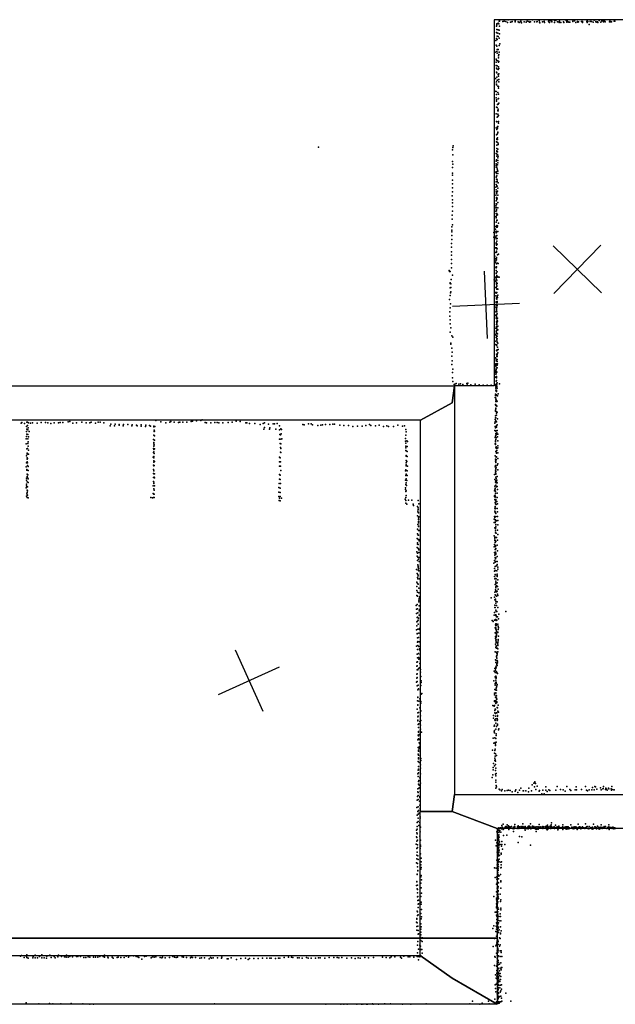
# Model space of a CAD drawing. Header units: millimetres. Extents: x 2956 to 18202, y -3010 to 34175.
# Tile 12 of 16: x 6506 to 10046, y 13104 to 18958. Entities that reach past the tile are written whole.
import ezdxf

# ---------------------------------------------------------------- set-up
doc = ezdxf.new("R2010")
doc.units = ezdxf.units.MM
for name, color, linetype in [('HWALLS', 32, 'Continuous'), ('P', 9, 'Continuous'), ('PANOS', 10, 'Continuous'), ('ROOMS', 1, 'Continuous'), ('WALLS', 3, 'Continuous')]:
    doc.layers.add(name, color=color, linetype=linetype)

msp = doc.modelspace()

# ---------------------------------------------------------------- linework, layer by layer
at = {"layer": 'HWALLS'}
for points in [[(9327.1, 18958), (9327.1, 16781.1)], [(14105.3, 18958), (9327.1, 18958)], [(9327.1, 16781.1), (9090.7, 16781.1), (9077.3, 16679.6)], [(3361.8, 13497.4), (8886.9, 13497.4), (9077.3, 13497.4)]]:
    msp.add_lwpolyline(points, dxfattribs=at)
at = {"layer": 'P'}
for p in [(9340, 18920), (9342, 18928), (9343, 18933), (9350, 18938), (9354, 18933), (9355, 18949), (9357, 18953), (9357, 18950), (9357, 18920), (9377, 18947), (9385, 18949), (9395, 18948), (9406, 18941), (9410, 18958), (9424, 18944), (9432, 18946), (9434, 18947), (9451, 18956), (9451, 18950), (9451, 18946), (9469, 18945), (9475, 18941), (9482, 18948), (9485, 18950), (9487, 18944), (9488, 18939), (9504, 18946), (9516, 18943), (9523, 18950), (9532, 18948), (9536, 18943), (9542, 18946), (9542, 18945), (9554, 18957), (9565, 18945), (9579, 18946), (9581, 18947), (9594, 18953), (9595, 18943), (9598, 18940), (9614, 18946), (9623, 18957), (9624, 18948), (9626, 18941), (9649, 18950), (9652, 18945), (9654, 18953), (9656, 18942), (9663, 18952), (9669, 18950), (9669, 18945), (9684, 18941), (9685, 18954), (9692, 18954), (9703, 18946), (9710, 18945), (9713, 18941), (9715, 18949), (9723, 18941), (9738, 18946), (9741, 18941), (9754, 18954), (9759, 18950), (9759, 18944), (9761, 18954), (9766, 18946), (9771, 18943), (9776, 18943), (9793, 18949), (9794, 18947), (9803, 18952), (9812, 18942), (9822, 18948), (9824, 18943), (9828, 18945), (9845, 18947), (9852, 18947), (9852, 18942), (9877, 18947), (9879, 18952), (9880, 18942), (9884, 18947), (9890, 18930), (9896, 18957), (9896, 18947), (9904, 18948), (9915, 18943), (9921, 18955), (9931, 18948), (9932, 18943), (9940, 18945), (9942, 18941), (9951, 18953), (9961, 18943), (9966, 18951), (9973, 18952), (9976, 18945), (9979, 18948), (9982, 18953), (9987, 18946), (10011, 18946), (10013, 18949), (10018, 18946), (10020, 18948), (10024, 18946), (10039, 18949), (10043, 18949), (9341, 18881), (9343, 18899), (9343, 18880), (9344, 18860), (9348, 18878), (9350, 18897), (9350, 18858), (9356, 18895), (9356, 18849), (9357, 18874), (9337, 18834), (9339, 18806), (9341, 18846), (9343, 18801), (9345, 18840), (9356, 18805), (9359, 18814), (9332, 18764), (9342, 18769), (9344, 18781), (9344, 18759), (9350, 18781), (9352, 18743), (9353, 18751), (9355, 18765), (9338, 18724), (9338, 18705), (9338, 18686), (9341, 18718), (9344, 18684), (9347, 18714), (9351, 18706), (9351, 18677), (9352, 18731), (9354, 18710), (9341, 18670), (9341, 18646), (9343, 18666), (9343, 18642), (9343, 18617), (9349, 18662), (9350, 18632), (9352, 18622), (9353, 18668), (9353, 18637), (9328, 18582), (9334, 18609), (9340, 18570), (9341, 18589), (9341, 18575), (9344, 18599), (9346, 18599), (9347, 18562), (9352, 18561), (9353, 18588), (9354, 18602), (9331, 18533), (9339, 18532), (9340, 18513), (9347, 18526), (9351, 18550), (9352, 18515), (9339, 18494), (9340, 18482), (9340, 18474), (9346, 18454), (9347, 18456), (9349, 18455), (9350, 18488), (9352, 18489), (9353, 18461), (9339, 18398), (9341, 18438), (9345, 18436), (9347, 18417), (9347, 18397), (9347, 18382), (9348, 18418), (9349, 18417), (9350, 18427), (9352, 18388), (9341, 18352), (9342, 18351), (9345, 18379), (9346, 18323), (9348, 18323), (9351, 18342), (9352, 18353), (9338, 18316), (9340, 18273), (9343, 18305), (9345, 18278), (9346, 18313), (9347, 18286), (9348, 18290), (9083, 18209), (9340, 18231), (9343, 18249), (9343, 18246), (9343, 18213), (9343, 18212), (9344, 18230), (9346, 18256), (9346, 18245), (9349, 18224), (9349, 18217), (8281, 18200), (9078, 18184), (9080, 18155), (9081, 18198), (9339, 18162), (9342, 18192), (9343, 18179), (9343, 18175), (9343, 18146), (9345, 18156), (9346, 18173), (9346, 18157), (9347, 18189), (9349, 18147), (9079, 18115), (9080, 18099), (9338, 18116), (9339, 18101), (9339, 18091), (9340, 18125), (9346, 18095), (9348, 18137), (9348, 18121), (9348, 18107), (9078, 18034), (9079, 18080), (9079, 18046), (9332, 18052), (9338, 18081), (9340, 18053), (9340, 18044), (9342, 18082), (9343, 18030), (9344, 18072), (9346, 18064), (9347, 18058), (9347, 18044), (9078, 18003), (9079, 17983), (9338, 17994), (9338, 17979), (9339, 18022), (9340, 18010), (9341, 18027), (9343, 18009), (9343, 17971), (9344, 17997), (9345, 18006), (9349, 17989), (9078, 17959), (9078, 17934), (9337, 17962), (9337, 17915), (9338, 17946), (9339, 17934), (9340, 17924), (9343, 17928), (9345, 17969), (9346, 17939), (9347, 17915), (9348, 17956), (9077, 17911), (9078, 17887), (9078, 17869), (9339, 17881), (9339, 17864), (9340, 17897), (9340, 17860), (9341, 17900), (9341, 17864), (9342, 17889), (9344, 17897), (9347, 17871), (9077, 17795), (9078, 17847), (9078, 17820), (9336, 17851), (9336, 17820), (9337, 17840), (9339, 17841), (9339, 17806), (9340, 17830), (9340, 17822), (9343, 17805), (9343, 17796), (9346, 17797), (9348, 17840), (9077, 17773), (9079, 17739), (9337, 17788), (9338, 17755), (9338, 17754), (9339, 17786), (9339, 17781), (9342, 17767), (9342, 17765), (9344, 17766), (9351, 17749), (9074, 17706), (9075, 17726), (9075, 17696), (9325, 17693), (9334, 17713), (9337, 17729), (9337, 17696), (9338, 17701), (9339, 17691), (9340, 17725), (9341, 17732), (9341, 17699), (9341, 17694), (9343, 17734), (9345, 17724), (9346, 17733), (9346, 17731), (9347, 17698), (9073, 17627), (9074, 17675), (9074, 17651), (9324, 17666), (9337, 17668), (9337, 17664), (9338, 17626), (9339, 17673), (9339, 17656), (9339, 17632), (9339, 17632), (9340, 17621), (9343, 17675), (9343, 17641), (9345, 17657), (9345, 17624), (9072, 17605), (9073, 17578), (9335, 17601), (9336, 17574), (9337, 17574), (9338, 17600), (9340, 17602), (9341, 17618), (9341, 17599), (9341, 17581), (9341, 17575), (9343, 17596), (9344, 17596), (9351, 17564), (9072, 17509), (9073, 17558), (9073, 17533), (9330, 17552), (9332, 17537), (9335, 17515), (9337, 17524), (9340, 17544), (9340, 17541), (9340, 17509), (9341, 17530), (9341, 17506), (9346, 17560), (9346, 17510), (9350, 17509), (9058, 17466), (9061, 17462), (9065, 17462), (9073, 17483), (9336, 17486), (9338, 17483), (9338, 17466), (9338, 17452), (9339, 17449), (9340, 17486), (9341, 17488), (9345, 17459), (9064, 17393), (9064, 17389), (9068, 17388), (9071, 17413), (9079, 17439), (9327, 17412), (9331, 17409), (9332, 17428), (9332, 17404), (9339, 17423), (9339, 17422), (9340, 17430), (9340, 17398), (9341, 17412), (9341, 17392), (9341, 17385), (9342, 17409), (9343, 17438), (9345, 17390), (9347, 17427), (9348, 17430), (9355, 17427), (9064, 17363), (9067, 17335), (9069, 17365), (9069, 17340), (9333, 17366), (9334, 17336), (9338, 17337), (9339, 17366), (9339, 17333), (9342, 17374), (9343, 17376), (9343, 17356), (9343, 17337), (9344, 17358), (9344, 17356), (9348, 17355), (9061, 17294), (9065, 17318), (9067, 17269), (9336, 17317), (9338, 17277), (9339, 17280), (9340, 17305), (9340, 17299), (9342, 17280), (9343, 17297), (9344, 17282), (9344, 17277), (9345, 17314), (9346, 17306), (9347, 17320), (9062, 17222), (9065, 17246), (9337, 17249), (9337, 17221), (9338, 17264), (9338, 17260), (9340, 17241), (9340, 17233), (9341, 17264), (9341, 17245), (9341, 17237), (9341, 17227), (9342, 17222), (9343, 17249), (9344, 17258), (9344, 17210), (9062, 17196), (9065, 17174), (9334, 17202), (9338, 17184), (9340, 17197), (9340, 17192), (9340, 17191), (9341, 17162), (9342, 17207), (9343, 17179), (9343, 17163), (9343, 17153), (9344, 17209), (9344, 17170), (9344, 17162), (9346, 17184), (9346, 17166), (9064, 17101), (9065, 17150), (9068, 17126), (9337, 17125), (9339, 17106), (9341, 17146), (9341, 17134), (9341, 17098), (9342, 17145), (9342, 17130), (9342, 17120), (9342, 17110), (9347, 17114), (9348, 17137), (9069, 17035), (9075, 17078), (9081, 17071), (9332, 17046), (9334, 17087), (9338, 17080), (9339, 17068), (9341, 17092), (9342, 17075), (9342, 17058), (9342, 17048), (9343, 17049), (9344, 17040), (9345, 17077), (9345, 17060), (9346, 17091), (9347, 17035), (9068, 17030), (9075, 17005), (9077, 16982), (9337, 17028), (9340, 17022), (9341, 16991), (9342, 17026), (9342, 16989), (9343, 17026), (9343, 17025), (9345, 16995), (9345, 16993), (9346, 17011), (9348, 16977), (9349, 16998), (9074, 16958), (9077, 16930), (9335, 16948), (9338, 16939), (9339, 16940), (9339, 16929), (9340, 16930), (9341, 16970), (9342, 16970), (9343, 16963), (9343, 16956), (9344, 16970), (9344, 16966), (9344, 16925), (9345, 16956), (9345, 16938), (9075, 16908), (9079, 16861), (9080, 16880), (9332, 16907), (9333, 16868), (9336, 16860), (9337, 16913), (9337, 16898), (9337, 16875), (9338, 16886), (9339, 16879), (9341, 16902), (9341, 16867), (9342, 16889), (9342, 16863), (9343, 16913), (9344, 16904), (9344, 16889), (9346, 16912), (9079, 16829), (9080, 16807), (9334, 16832), (9337, 16850), (9338, 16830), (9339, 16853), (9339, 16810), (9341, 16836), (9341, 16830), (9341, 16828), (9341, 16813), (9089, 16789), (9092, 16791), (9100, 16795), (9117, 16792), (9126, 16794), (9140, 16790), (9163, 16796), (9166, 16792), (9170, 16797), (9188, 16788), (9214, 16792), (9238, 16788), (9260, 16785), (9285, 16785), (9309, 16785), (9333, 16787), (9336, 16770), (9337, 16780), (9337, 16768), (9337, 16755), (9338, 16791), (9338, 16749), (9340, 16755), (9340, 16750), (9340, 16748), (9342, 16788), (9342, 16778), (9343, 16798), (9344, 16767), (9345, 16799), (9357, 16794), (9333, 16711), (9334, 16731), (9334, 16724), (9336, 16699), (9337, 16707), (9337, 16688), (9339, 16698), (9340, 16728), (9340, 16724), (9342, 16688), (9344, 16691), (9346, 16721), (9349, 16734), (9334, 16671), (9334, 16669), (9334, 16637), (9335, 16630), (9336, 16665), (9336, 16649), (9336, 16645), (9340, 16664), (9341, 16626), (9342, 16660), (9344, 16625), (6548, 16566), (6552, 16566), (6794, 16568), (6804, 16569), (6930, 16566), (6983, 16566), (7315, 16575), (7345, 16568), (7405, 16569), (7424, 16566), (7458, 16566), (7476, 16566), (7524, 16570), (7532, 16572), (7557, 16573), (7582, 16575), (7590, 16580), (7792, 16572), (7817, 16569), (9332, 16581), (9333, 16567), (9334, 16591), (9335, 16603), (9336, 16605), (9336, 16574), (9336, 16567), (9337, 16592), (9340, 16618), (9340, 16607), (9340, 16568), (9346, 16586), (6515, 16560), (6519, 16563), (6534, 16557), (6545, 16510), (6546, 16540), (6547, 16524), (6552, 16545), (6554, 16519), (6556, 16532), (6558, 16561), (6561, 16509), (6570, 16559), (6582, 16561), (6609, 16560), (6634, 16563), (6659, 16564), (6673, 16562), (6691, 16557), (6711, 16562), (6737, 16561), (6747, 16563), (6761, 16563), (6822, 16559), (6843, 16562), (6875, 16565), (6901, 16561), (6922, 16561), (6956, 16559), (6973, 16565), (7006, 16561), (7043, 16544), (7048, 16554), (7070, 16544), (7073, 16553), (7097, 16551), (7097, 16548), (7120, 16544), (7122, 16551), (7148, 16552), (7172, 16543), (7174, 16549), (7200, 16548), (7203, 16544), (7227, 16549), (7228, 16541), (7253, 16540), (7255, 16548), (7278, 16545), (7284, 16542), (7302, 16537), (7303, 16542), (7305, 16517), (7305, 16510), (7307, 16511), (7308, 16539), (7374, 16561), (7398, 16565), (7450, 16564), (7500, 16565), (7608, 16563), (7617, 16562), (7641, 16562), (7665, 16564), (7680, 16564), (7689, 16562), (7714, 16561), (7745, 16564), (7769, 16565), (7849, 16561), (7856, 16561), (7872, 16557), (7904, 16558), (7935, 16552), (7952, 16557), (7956, 16524), (7960, 16562), (7960, 16534), (7984, 16554), (7990, 16524), (7993, 16531), (8012, 16555), (8020, 16555), (8028, 16524), (8036, 16557), (8051, 16543), (8051, 16519), (8057, 16526), (8061, 16522), (8188, 16552), (8197, 16550), (8223, 16556), (8239, 16555), (8247, 16550), (8278, 16545), (8296, 16548), (8305, 16550), (8323, 16551), (8349, 16551), (8367, 16553), (8376, 16554), (8408, 16548), (8433, 16546), (8461, 16546), (8486, 16539), (8514, 16541), (8542, 16542), (8563, 16546), (8586, 16551), (8592, 16545), (8620, 16543), (8642, 16547), (8668, 16539), (8688, 16543), (8698, 16539), (8728, 16540), (8753, 16547), (8781, 16541), (8793, 16544), (8801, 16522), (8803, 16508), (9330, 16516), (9331, 16559), (9333, 16539), (9335, 16532), (9337, 16540), (9337, 16512), (9339, 16513), (9340, 16543), (9340, 16535), (9344, 16549), (9345, 16516), (6544, 16467), (6546, 16480), (6548, 16493), (6553, 16491), (6554, 16466), (6555, 16449), (6557, 16478), (7301, 16462), (7303, 16489), (7304, 16487), (7306, 16485), (7307, 16458), (8051, 16465), (8052, 16492), (8055, 16490), (8057, 16464), (8060, 16496), (8063, 16467), (8799, 16452), (8800, 16469), (8802, 16489), (8807, 16454), (8811, 16450), (9332, 16474), (9334, 16482), (9335, 16454), (9336, 16497), (9336, 16488), (9337, 16462), (9338, 16473), (9340, 16491), (9343, 16502), (9346, 16478), (9347, 16494), (9347, 16455), (6544, 16437), (6547, 16406), (6552, 16408), (6554, 16438), (6555, 16423), (6558, 16399), (7301, 16409), (7302, 16437), (7302, 16403), (7303, 16444), (7303, 16423), (7305, 16431), (7306, 16407), (8053, 16439), (8055, 16414), (8057, 16437), (8057, 16409), (8801, 16440), (8802, 16422), (8802, 16412), (8802, 16396), (8804, 16394), (8808, 16420), (8809, 16390), (9333, 16436), (9334, 16448), (9335, 16437), (9335, 16432), (9336, 16390), (9337, 16412), (9339, 16418), (9339, 16416), (9339, 16393), (9342, 16409), (9342, 16397), (9347, 16425), (9347, 16412), (6545, 16365), (6549, 16376), (6549, 16354), (6549, 16346), (6550, 16381), (6552, 16350), (6557, 16376), (7299, 16358), (7301, 16385), (7302, 16388), (7302, 16336), (7303, 16362), (7303, 16354), (7304, 16380), (7307, 16332), (8050, 16357), (8053, 16354), (8055, 16386), (8058, 16384), (8803, 16367), (8803, 16337), (8804, 16364), (8805, 16335), (8807, 16332), (8808, 16361), (9332, 16366), (9333, 16365), (9335, 16346), (9335, 16333), (9336, 16338), (9338, 16358), (9338, 16344), (9340, 16382), (9341, 16383), (9341, 16360), (9347, 16383), (9348, 16350), (6543, 16299), (6545, 16324), (6548, 16283), (6548, 16279), (6550, 16330), (6551, 16323), (6552, 16307), (6555, 16302), (6556, 16278), (7300, 16284), (7301, 16309), (7302, 16276), (7303, 16327), (7303, 16306), (7305, 16308), (8050, 16330), (8050, 16304), (8056, 16329), (8056, 16304), (8057, 16278), (8799, 16276), (8802, 16282), (8803, 16305), (8804, 16324), (8804, 16311), (8808, 16275), (8810, 16304), (9332, 16300), (9334, 16279), (9335, 16307), (9336, 16273), (9337, 16329), (9337, 16326), (9337, 16325), (9337, 16290), (9337, 16282), (9338, 16297), (9344, 16309), (9347, 16317), (9347, 16282), (6546, 16232), (6546, 16221), (6549, 16256), (6549, 16242), (6552, 16236), (6553, 16252), (6555, 16229), (7300, 16236), (7301, 16261), (7303, 16258), (7304, 16239), (7306, 16258), (7306, 16235), (8051, 16254), (8051, 16227), (8054, 16250), (8054, 16225), (8800, 16220), (8801, 16249), (8803, 16228), (8804, 16256), (8807, 16218), (8808, 16248), (9329, 16254), (9331, 16225), (9334, 16268), (9334, 16256), (9336, 16216), (9337, 16261), (9337, 16256), (9337, 16238), (9338, 16231), (9343, 16221), (9345, 16242), (6544, 16174), (6545, 16186), (6546, 16196), (6547, 16183), (6549, 16162), (6550, 16210), (6552, 16180), (6552, 16158), (6555, 16206), (7299, 16187), (7301, 16212), (7303, 16208), (7303, 16201), (7303, 16169), (7303, 16168), (7304, 16161), (7306, 16186), (8047, 16176), (8048, 16201), (8054, 16173), (8056, 16201), (8799, 16165), (8800, 16174), (8801, 16194), (8803, 16158), (8804, 16204), (8806, 16189), (9329, 16157), (9330, 16184), (9330, 16164), (9332, 16169), (9333, 16173), (9334, 16209), (9337, 16191), (9339, 16205), (9340, 16214), (9341, 16180), (9344, 16205), (9345, 16205), (9345, 16183), (9346, 16166), (6545, 16126), (6547, 16139), (6549, 16147), (6549, 16117), (6551, 16132), (6555, 16115), (7286, 16118), (7296, 16115), (7299, 16142), (7300, 16118), (7302, 16137), (7305, 16138), (7305, 16117), (8046, 16149), (8046, 16123), (8048, 16100), (8050, 16114), (8053, 16148), (8053, 16123), (8053, 16098), (8062, 16113), (8797, 16108), (8801, 16100), (8802, 16153), (8802, 16118), (8803, 16129), (8817, 16102), (8836, 16101), (8874, 16099), (9328, 16123), (9329, 16128), (9330, 16105), (9332, 16132), (9333, 16119), (9334, 16155), (9334, 16143), (9334, 16121), (9334, 16100), (9335, 16155), (9337, 16105), (9344, 16118), (9345, 16144), (8801, 16084), (8807, 16077), (8845, 16078), (8846, 16069), (8870, 16063), (8874, 16056), (8875, 16046), (8878, 16079), (9331, 16054), (9332, 16088), (9332, 16055), (9333, 16063), (9333, 16050), (9334, 16087), (9334, 16055), (9335, 16080), (9336, 16097), (9338, 16075), (9343, 16094), (9345, 16053), (9346, 16079), (8871, 16009), (8872, 16037), (8875, 16028), (8876, 16027), (8877, 15996), (8877, 15986), (8878, 16002), (9327, 15988), (9328, 16004), (9331, 16037), (9331, 15998), (9332, 16029), (9333, 16002), (9335, 16031), (9335, 16028), (9335, 15985), (9337, 16022), (9337, 16005), (9346, 16032), (9346, 16004), (8871, 15929), (8872, 15956), (8876, 15974), (8876, 15967), (8876, 15947), (8876, 15946), (8877, 15922), (8880, 15922), (9327, 15969), (9330, 15937), (9332, 15969), (9334, 15979), (9334, 15937), (9334, 15931), (9335, 15931), (9336, 15957), (9336, 15954), (9336, 15943), (9340, 15979), (9346, 15924), (9347, 15980), (9348, 15954), (8869, 15874), (8871, 15902), (8875, 15893), (8875, 15867), (8877, 15893), (8879, 15868), (9327, 15889), (9330, 15871), (9331, 15879), (9332, 15882), (9334, 15919), (9334, 15907), (9334, 15907), (9339, 15905), (9340, 15880), (9346, 15864), (9347, 15898), (8868, 15821), (8870, 15847), (8871, 15840), (8874, 15838), (8875, 15815), (8876, 15814), (8878, 15807), (8881, 15859), (9327, 15824), (9329, 15839), (9330, 15862), (9332, 15849), (9332, 15833), (9332, 15809), (9335, 15860), (9335, 15830), (9335, 15826), (9335, 15808), (9337, 15855), (9337, 15814), (9345, 15835), (8866, 15794), (8869, 15769), (8871, 15787), (8873, 15762), (8877, 15750), (8878, 15790), (8880, 15761), (9329, 15791), (9331, 15774), (9332, 15783), (9333, 15760), (9334, 15753), (9335, 15793), (9336, 15787), (9336, 15758), (9337, 15781), (9344, 15767), (9346, 15801), (8865, 15690), (8871, 15743), (8872, 15718), (8874, 15710), (8875, 15703), (8876, 15695), (8880, 15736), (9325, 15727), (9329, 15743), (9329, 15695), (9333, 15733), (9333, 15708), (9336, 15736), (9337, 15709), (9342, 15714), (9345, 15736), (9345, 15719), (9347, 15703), (9347, 15691), (8869, 15666), (8871, 15641), (8872, 15659), (8873, 15633), (8875, 15685), (8875, 15652), (8878, 15681), (8881, 15634), (9329, 15680), (9329, 15648), (9331, 15681), (9331, 15633), (9333, 15660), (9334, 15684), (9334, 15658), (9334, 15635), (9338, 15634), (9342, 15681), (9345, 15661), (9345, 15653), (9345, 15648), (8867, 15615), (8867, 15589), (8871, 15606), (8875, 15602), (8879, 15578), (9333, 15601), (9336, 15621), (9336, 15611), (9337, 15587), (9337, 15581), (9339, 15609), (9340, 15594), (9345, 15610), (9346, 15589), (9347, 15627), (9349, 15572), (8867, 15564), (8867, 15534), (8870, 15555), (8871, 15531), (8879, 15551), (8880, 15518), (8883, 15527), (9308, 15520), (9329, 15525), (9330, 15555), (9333, 15538), (9335, 15569), (9335, 15537), (9335, 15513), (9336, 15562), (9340, 15557), (9340, 15530), (9345, 15561), (9346, 15543), (9348, 15534), (8862, 15476), (8869, 15481), (8871, 15456), (8878, 15508), (8878, 15498), (8880, 15474), (9330, 15509), (9331, 15478), (9331, 15463), (9332, 15464), (9337, 15501), (9337, 15489), (9340, 15476), (9345, 15497), (9347, 15463), (8865, 15453), (8865, 15428), (8869, 15405), (8870, 15407), (8873, 15432), (8877, 15400), (8880, 15443), (8880, 15418), (8882, 15451), (9326, 15417), (9328, 15433), (9335, 15419), (9336, 15415), (9337, 15448), (9337, 15419), (9338, 15440), (9338, 15414), (9340, 15409), (9343, 15440), (9346, 15409), (9352, 15397), (9353, 15423), (9396, 15440), (8866, 15378), (8867, 15354), (8870, 15382), (8874, 15364), (8875, 15388), (8882, 15338), (9315, 15386), (9320, 15381), (9329, 15388), (9333, 15342), (9334, 15392), (9335, 15361), (9335, 15344), (9336, 15392), (9336, 15366), (9336, 15356), (9336, 15338), (9337, 15343), (9338, 15386), (9339, 15367), (9341, 15361), (9341, 15357), (9342, 15388), (9347, 15364), (9350, 15352), (9351, 15342), (9352, 15345), (8864, 15330), (8868, 15309), (8868, 15306), (8870, 15284), (8871, 15283), (8872, 15334), (8876, 15286), (8878, 15310), (8882, 15333), (9333, 15312), (9334, 15291), (9334, 15280), (9335, 15281), (9336, 15335), (9337, 15311), (9339, 15330), (9339, 15287), (9340, 15322), (9340, 15307), (9340, 15302), (9341, 15318), (9341, 15296), (9347, 15315), (9348, 15316), (9349, 15333), (9352, 15293), (8865, 15234), (8870, 15258), (8872, 15262), (8872, 15238), (8879, 15232), (8880, 15259), (9335, 15246), (9336, 15276), (9336, 15266), (9337, 15225), (9338, 15255), (9338, 15232), (9338, 15223), (9339, 15271), (9339, 15236), (9340, 15222), (9341, 15257), (9344, 15222), (9346, 15251), (9347, 15238), (9348, 15256), (9348, 15246), (9350, 15274), (9350, 15266), (8868, 15186), (8870, 15213), (8871, 15164), (8876, 15190), (8877, 15167), (8880, 15163), (8882, 15217), (8883, 15211), (8886, 15185), (9333, 15199), (9338, 15198), (9338, 15197), (9340, 15170), (9341, 15174), (9341, 15171), (9342, 15178), (9343, 15193), (9343, 15163), (9345, 15191), (9345, 15183), (9347, 15200), (9348, 15218), (8866, 15138), (8867, 15114), (8868, 15116), (8870, 15141), (8878, 15157), (8882, 15104), (8885, 15131), (9334, 15152), (9334, 15105), (9336, 15109), (9337, 15136), (9338, 15114), (9339, 15149), (9339, 15115), (9339, 15104), (9342, 15148), (9342, 15130), (9343, 15125), (9344, 15149), (9344, 15133), (9345, 15119), (9346, 15145), (9346, 15134), (8866, 15044), (8867, 15068), (8868, 15093), (8869, 15070), (8869, 15047), (8872, 15092), (8877, 15100), (8888, 15095), (8888, 15079), (8890, 15053), (9327, 15085), (9330, 15100), (9333, 15077), (9333, 15052), (9334, 15089), (9334, 15045), (9335, 15099), (9336, 15077), (9336, 15055), (9338, 15050), (9339, 15049), (9339, 15045), (9341, 15082), (9342, 15077), (9343, 15075), (9346, 15072), (8864, 15019), (8868, 14997), (8869, 15023), (8875, 15001), (8891, 15000), (8892, 15027), (8893, 15017), (9324, 15027), (9332, 15011), (9333, 15003), (9333, 15001), (9336, 15031), (9336, 15020), (9338, 15013), (9339, 15043), (9339, 15019), (9340, 14990), (9343, 14997), (9344, 15005), (8872, 14931), (8872, 14929), (8873, 14975), (8876, 14979), (8886, 14974), (8893, 14948), (8896, 14953), (9328, 14955), (9328, 14944), (9330, 14977), (9334, 14930), (9335, 14975), (9336, 14975), (9337, 14957), (9337, 14957), (9337, 14954), (9338, 14984), (9338, 14973), (9338, 14927), (9339, 14941), (9340, 14939), (9341, 14972), (8871, 14908), (8873, 14885), (8873, 14882), (8879, 14907), (8884, 14921), (8890, 14905), (8891, 14895), (9318, 14880), (9326, 14876), (9328, 14909), (9328, 14905), (9329, 14881), (9336, 14911), (9337, 14901), (9337, 14893), (9340, 14925), (9342, 14919), (9342, 14899), (9343, 14902), (9344, 14870), (9346, 14868), (9350, 14882), (8869, 14859), (8872, 14813), (8873, 14837), (8875, 14817), (8877, 14839), (8884, 14867), (8888, 14819), (8889, 14845), (8891, 14850), (9323, 14821), (9330, 14837), (9331, 14852), (9332, 14860), (9334, 14833), (9334, 14817), (9335, 14859), (9341, 14837), (9342, 14837), (9346, 14822), (9346, 14817), (9347, 14847), (9352, 14841), (8872, 14789), (8873, 14793), (8874, 14768), (8877, 14751), (8879, 14772), (8885, 14786), (8888, 14764), (8890, 14791), (9323, 14806), (9327, 14759), (9328, 14763), (9331, 14795), (9333, 14792), (9336, 14802), (9336, 14775), (9340, 14757), (9345, 14803), (9345, 14791), (9346, 14796), (9346, 14770), (9346, 14764), (8875, 14705), (8876, 14723), (8876, 14701), (8877, 14727), (8881, 14709), (8887, 14734), (8888, 14740), (8895, 14722), (9326, 14724), (9328, 14733), (9328, 14718), (9336, 14741), (9338, 14712), (9338, 14703), (9352, 14737), (9353, 14742), (8873, 14677), (8877, 14682), (8880, 14659), (8881, 14679), (8882, 14638), (8885, 14654), (8887, 14683), (9320, 14687), (9324, 14656), (9330, 14688), (9332, 14661), (9333, 14659), (9334, 14651), (9334, 14644), (9337, 14684), (9338, 14662), (8874, 14631), (8875, 14592), (8876, 14615), (8876, 14610), (8877, 14586), (8880, 14626), (8881, 14632), (8886, 14606), (8886, 14581), (9316, 14616), (9328, 14598), (9331, 14614), (9332, 14621), (9333, 14580), (9334, 14593), (9341, 14583), (8874, 14547), (8876, 14564), (8876, 14518), (8877, 14570), (8881, 14542), (8888, 14529), (8890, 14566), (8890, 14553), (9323, 14536), (9328, 14523), (9330, 14568), (9330, 14553), (9332, 14558), (9335, 14550), (9335, 14530), (8873, 14475), (8875, 14497), (8877, 14502), (8877, 14480), (8886, 14497), (8889, 14508), (8889, 14475), (9318, 14468), (9321, 14512), (9321, 14499), (9334, 14494), (9335, 14473), (9337, 14508), (9337, 14463), (9339, 14477), (8875, 14458), (8877, 14429), (8877, 14413), (8878, 14435), (8880, 14408), (8884, 14450), (8886, 14457), (8888, 14420), (9315, 14453), (9336, 14437), (9336, 14425), (9339, 14405), (9553, 14410), (9562, 14419), (9567, 14422), (9568, 14427), (9571, 14418), (9581, 14402), (9976, 14400), (10025, 14400), (8872, 14367), (8873, 14385), (8874, 14363), (8875, 14345), (8878, 14390), (8885, 14393), (8887, 14369), (9336, 14389), (9341, 14398), (9355, 14384), (9360, 14379), (9370, 14374), (9373, 14382), (9389, 14374), (9403, 14375), (9412, 14377), (9422, 14376), (9434, 14368), (9451, 14372), (9454, 14379), (9466, 14364), (9476, 14377), (9484, 14389), (9498, 14373), (9501, 14374), (9515, 14374), (9531, 14368), (9532, 14390), (9548, 14373), (9566, 14398), (9574, 14381), (9594, 14371), (9596, 14375), (9609, 14355), (9615, 14378), (9624, 14355), (9633, 14377), (9634, 14398), (9642, 14369), (9652, 14379), (9658, 14376), (9693, 14377), (9700, 14399), (9720, 14381), (9736, 14380), (9748, 14372), (9758, 14399), (9777, 14381), (9782, 14375), (9807, 14380), (9813, 14398), (9815, 14379), (9846, 14381), (9870, 14399), (9875, 14377), (9881, 14374), (9890, 14379), (9906, 14380), (9911, 14393), (9921, 14380), (9925, 14399), (9928, 14398), (9936, 14383), (9959, 14391), (9963, 14379), (9973, 14385), (9974, 14388), (9989, 14381), (9990, 14389), (9994, 14383), (9998, 14378), (10006, 14390), (10008, 14386), (10022, 14385), (10023, 14378), (10028, 14382), (10037, 14380), (10040, 14380), (8869, 14318), (8870, 14340), (8874, 14323), (8882, 14312), (8884, 14340), (8884, 14334), (8884, 14288), (8866, 14274), (8868, 14229), (8872, 14251), (8874, 14235), (8875, 14279), (8877, 14257), (8881, 14241), (8887, 14269), (8887, 14261), (8869, 14185), (8874, 14191), (8875, 14212), (8878, 14167), (8885, 14186), (8886, 14212), (8887, 14220), (9371, 14167), (9380, 14175), (9403, 14172), (9450, 14173), (9496, 14178), (9543, 14178), (9593, 14174), (9644, 14170), (9666, 14171), (9667, 14183), (9690, 14170), (9735, 14172), (9781, 14172), (9825, 14176), (9870, 14177), (9917, 14176), (9963, 14172), (10008, 14172), (8864, 14140), (8867, 14124), (8868, 14161), (8868, 14118), (8869, 14146), (8887, 14130), (8889, 14157), (9343, 14129), (9346, 14108), (9351, 14139), (9353, 14153), (9353, 14150), (9353, 14128), (9353, 14125), (9353, 14112), (9354, 14141), (9356, 14130), (9360, 14137), (9363, 14153), (9365, 14128), (9368, 14150), (9370, 14147), (9374, 14158), (9376, 14152), (9376, 14151), (9379, 14151), (9379, 14144), (9382, 14109), (9385, 14149), (9386, 14152), (9390, 14153), (9391, 14157), (9395, 14162), (9400, 14160), (9400, 14152), (9401, 14111), (9407, 14158), (9412, 14165), (9412, 14155), (9414, 14144), (9420, 14159), (9424, 14153), (9429, 14162), (9436, 14150), (9440, 14153), (9442, 14151), (9442, 14132), (9443, 14158), (9443, 14148), (9447, 14155), (9448, 14161), (9450, 14160), (9463, 14150), (9465, 14160), (9469, 14165), (9470, 14158), (9471, 14157), (9473, 14149), (9477, 14160), (9486, 14161), (9486, 14158), (9486, 14155), (9489, 14159), (9489, 14153), (9493, 14156), (9495, 14154), (9496, 14161), (9502, 14155), (9503, 14158), (9506, 14149), (9510, 14161), (9511, 14156), (9511, 14140), (9514, 14149), (9515, 14151), (9521, 14150), (9522, 14156), (9525, 14155), (9528, 14161), (9529, 14148), (9530, 14163), (9535, 14158), (9536, 14164), (9538, 14158), (9541, 14151), (9544, 14158), (9545, 14147), (9555, 14163), (9555, 14160), (9559, 14159), (9562, 14161), (9562, 14157), (9567, 14156), (9568, 14149), (9572, 14157), (9574, 14146), (9575, 14132), (9576, 14160), (9580, 14146), (9586, 14159), (9587, 14160), (9587, 14146), (9589, 14157), (9589, 14150), (9591, 14151), (9595, 14157), (9599, 14159), (9599, 14158), (9601, 14158), (9611, 14159), (9613, 14151), (9615, 14162), (9615, 14149), (9616, 14155), (9620, 14159), (9630, 14159), (9632, 14156), (9636, 14163), (9636, 14149), (9637, 14154), (9638, 14147), (9641, 14159), (9641, 14142), (9645, 14150), (9645, 14146), (9648, 14159), (9648, 14155), (9658, 14159), (9660, 14164), (9660, 14159), (9661, 14157), (9661, 14150), (9663, 14150), (9665, 14156), (9666, 14161), (9667, 14154), (9675, 14158), (9676, 14156), (9680, 14151), (9683, 14160), (9685, 14150), (9686, 14156), (9695, 14151), (9697, 14158), (9704, 14160), (9704, 14156), (9704, 14153), (9704, 14141), (9705, 14157), (9706, 14148), (9707, 14151), (9711, 14163), (9712, 14156), (9716, 14156), (9725, 14154), (9730, 14154), (9732, 14159), (9734, 14144), (9737, 14158), (9739, 14153), (9744, 14153), (9747, 14156), (9748, 14160), (9755, 14145), (9756, 14159), (9756, 14157), (9760, 14159), (9761, 14148), (9763, 14156), (9763, 14153), (9767, 14159), (9767, 14148), (9774, 14154), (9774, 14149), (9775, 14152), (9788, 14157), (9789, 14156), (9791, 14154), (9792, 14149), (9793, 14156), (9799, 14147), (9801, 14160), (9802, 14157), (9811, 14153), (9812, 14160), (9812, 14151), (9815, 14153), (9818, 14156), (9819, 14143), (9820, 14154), (9820, 14152), (9822, 14148), (9830, 14155), (9831, 14159), (9836, 14159), (9841, 14155), (9842, 14147), (9844, 14149), (9847, 14154), (9849, 14154), (9851, 14156), (9852, 14160), (9860, 14154), (9860, 14151), (9861, 14153), (9866, 14150), (9869, 14154), (9874, 14156), (9874, 14153), (9876, 14159), (9877, 14151), (9879, 14161), (9883, 14149), (9888, 14151), (9889, 14147), (9891, 14161), (9901, 14155), (9901, 14153), (9907, 14148), (9908, 14155), (9910, 14157), (9912, 14151), (9912, 14149), (9913, 14152), (9913, 14145), (9915, 14151), (9924, 14159), (9926, 14160), (9926, 14157), (9927, 14156), (9932, 14156), (9934, 14148), (9941, 14163), (9944, 14157), (9945, 14155), (9947, 14155), (9948, 14153), (9949, 14150), (9950, 14146), (9952, 14155), (9955, 14148), (9957, 14156), (9960, 14157), (9961, 14158), (9961, 14151), (9968, 14156), (9968, 14150), (9975, 14156), (9978, 14158), (9978, 14151), (9981, 14162), (9981, 14159), (9983, 14155), (9983, 14151), (9988, 14162), (9995, 14149), (10000, 14155), (10000, 14151), (10003, 14156), (10003, 14155), (10007, 14153), (10008, 14159), (10010, 14156), (10010, 14154), (10010, 14144), (10011, 14156), (10012, 14152), (10017, 14156), (10022, 14156), (10022, 14151), (10027, 14149), (10031, 14157), (10036, 14155), (10037, 14150), (10037, 14148), (10040, 14154), (10044, 14154), (10046, 14150), (8863, 14057), (8865, 14101), (8866, 14097), (8867, 14074), (8870, 14053), (8871, 14080), (8884, 14104), (8888, 14051), (8889, 14081), (9335, 14081), (9343, 14064), (9348, 14097), (9350, 14105), (9350, 14060), (9351, 14106), (9351, 14088), (9351, 14077), (9351, 14057), (9352, 14086), (9352, 14062), (9353, 14081), (9354, 14063), (9356, 14099), (9356, 14098), (9357, 14071), (9361, 14054), (9371, 14054), (9372, 14072), (9390, 14054), (9469, 14067), (9476, 14103), (9491, 14100), (9543, 14051), (8867, 14030), (8867, 13992), (8869, 14009), (8870, 14036), (8887, 14031), (8888, 14042), (8889, 13999), (9338, 14047), (9344, 14008), (9350, 14019), (9350, 13992), (9351, 13997), (9351, 13990), (9352, 14032), (9352, 14032), (9353, 14048), (9353, 14039), (9353, 14023), (9353, 14007), (9354, 14014), (9355, 14020), (9358, 13990), (9368, 14004), (9368, 13997), (9370, 14044), (9376, 14027), (8865, 13946), (8866, 13969), (8871, 13942), (8872, 13987), (8874, 13965), (8890, 13933), (8892, 13974), (8892, 13952), (9342, 13962), (9344, 13933), (9347, 13987), (9348, 13983), (9348, 13948), (9348, 13940), (9349, 13958), (9349, 13935), (9351, 13965), (9354, 13965), (9356, 13968), (9356, 13951), (9366, 13949), (9368, 13933), (9369, 13952), (8868, 13876), (8869, 13879), (8871, 13921), (8872, 13898), (8873, 13899), (8891, 13908), (8892, 13918), (9328, 13916), (9339, 13914), (9346, 13911), (9347, 13927), (9348, 13909), (9348, 13887), (9348, 13875), (9349, 13910), (9349, 13875), (9350, 13899), (9352, 13922), (9364, 13876), (9366, 13916), (9368, 13917), (8867, 13834), (8867, 13832), (8890, 13862), (8890, 13824), (8892, 13871), (8894, 13844), (9332, 13858), (9340, 13818), (9342, 13862), (9343, 13861), (9343, 13849), (9344, 13822), (9345, 13827), (9346, 13833), (9347, 13851), (9350, 13867), (9350, 13851), (9350, 13826), (9351, 13850), (9351, 13826), (9355, 13869), (9365, 13839), (9365, 13833), (8865, 13810), (8868, 13791), (8870, 13812), (8870, 13788), (8871, 13768), (8893, 13796), (8894, 13766), (9340, 13773), (9344, 13757), (9344, 13756), (9345, 13794), (9346, 13783), (9348, 13795), (9348, 13773), (9349, 13782), (9349, 13778), (9349, 13778), (9349, 13759), (9350, 13804), (9350, 13802), (9350, 13802), (9362, 13759), (9366, 13794), (9366, 13794), (8870, 13743), (8872, 13721), (8873, 13746), (8874, 13700), (8876, 13701), (8877, 13724), (8890, 13745), (8893, 13712), (8893, 13699), (9324, 13745), (9340, 13736), (9340, 13726), (9341, 13702), (9342, 13713), (9344, 13705), (9345, 13755), (9345, 13718), (9345, 13718), (9346, 13729), (9346, 13705), (9347, 13753), (9347, 13753), (9347, 13729), (9348, 13714), (9350, 13744), (9351, 13734), (9364, 13715), (9366, 13726), (8868, 13658), (8870, 13655), (8874, 13680), (8891, 13645), (8895, 13669), (9333, 13653), (9338, 13653), (9341, 13684), (9341, 13680), (9341, 13678), (9342, 13693), (9344, 13656), (9344, 13651), (9345, 13696), (9346, 13680), (9346, 13680), (9346, 13672), (9346, 13643), (9347, 13681), (9347, 13640), (9348, 13655), (9351, 13671), (9362, 13642), (9365, 13676), (9366, 13666), (8864, 13593), (8867, 13614), (8867, 13611), (8869, 13589), (8870, 13633), (8875, 13636), (8890, 13582), (8892, 13612), (8894, 13624), (9341, 13635), (9341, 13588), (9342, 13609), (9342, 13591), (9343, 13632), (9343, 13628), (9343, 13608), (9343, 13583), (9344, 13608), (9345, 13633), (9346, 13614), (9347, 13583), (9348, 13631), (9348, 13617), (9348, 13581), (9350, 13604), (9352, 13589), (9354, 13626), (9356, 13601), (9364, 13626), (9365, 13601), (8866, 13567), (8867, 13546), (8873, 13569), (8875, 13543), (8875, 13522), (8876, 13524), (8890, 13552), (8890, 13534), (8892, 13565), (9318, 13555), (9325, 13571), (9337, 13537), (9339, 13569), (9341, 13551), (9343, 13563), (9344, 13534), (9344, 13534), (9346, 13571), (9346, 13558), (9347, 13544), (9347, 13541), (9349, 13558), (9351, 13564), (9351, 13531), (9356, 13548), (9363, 13566), (9364, 13528), (9364, 13524), (9368, 13541), (8872, 13477), (8873, 13498), (8890, 13518), (8890, 13502), (8890, 13484), (8899, 13477), (8900, 13499), (9329, 13495), (9340, 13509), (9342, 13498), (9342, 13465), (9343, 13473), (9344, 13521), (9344, 13485), (9345, 13510), (9345, 13510), (9345, 13500), (9345, 13499), (9346, 13470), (9347, 13486), (9349, 13477), (9357, 13500), (9362, 13495), (8870, 13456), (8871, 13411), (8876, 13433), (8884, 13456), (8888, 13451), (8890, 13430), (8896, 13431), (8898, 13409), (9321, 13449), (9336, 13453), (9341, 13460), (9341, 13409), (9344, 13423), (9346, 13461), (9346, 13437), (9346, 13437), (9346, 13412), (9347, 13461), (9347, 13438), (9347, 13417), (9347, 13412), (9348, 13435), (9348, 13422), (9349, 13426), (9350, 13460), (9358, 13450), (9361, 13458), (9362, 13422), (9367, 13412), (9368, 13422), (6511, 13390), (6516, 13395), (6532, 13383), (6545, 13389), (6547, 13383), (6548, 13398), (6556, 13379), (6584, 13380), (6585, 13389), (6597, 13396), (6598, 13381), (6611, 13381), (6624, 13389), (6638, 13398), (6638, 13380), (6651, 13380), (6664, 13379), (6666, 13390), (6684, 13397), (6693, 13382), (6710, 13389), (6717, 13381), (6733, 13386), (6737, 13397), (6755, 13389), (6771, 13387), (6782, 13385), (6784, 13397), (6794, 13384), (6803, 13388), (6820, 13386), (6844, 13388), (6849, 13393), (6852, 13388), (6867, 13388), (6887, 13383), (6898, 13382), (6910, 13393), (6912, 13387), (6923, 13385), (6945, 13384), (6956, 13385), (6970, 13385), (6980, 13391), (6981, 13388), (7002, 13389), (7009, 13397), (7010, 13384), (7030, 13384), (7031, 13381), (7055, 13385), (7062, 13379), (7084, 13382), (7091, 13384), (7106, 13383), (7127, 13383), (7139, 13391), (7152, 13384), (7160, 13392), (7182, 13393), (7198, 13388), (7208, 13386), (7214, 13383), (7232, 13373), (7248, 13388), (7258, 13390), (7288, 13381), (7296, 13386), (7305, 13385), (7314, 13386), (7341, 13382), (7351, 13381), (7355, 13384), (7370, 13381), (7396, 13382), (7416, 13388), (7425, 13384), (7436, 13382), (7443, 13385), (7471, 13387), (7480, 13385), (7497, 13382), (7520, 13381), (7525, 13385), (7532, 13382), (7551, 13382), (7577, 13378), (7586, 13380), (7604, 13381), (7631, 13375), (7639, 13382), (7646, 13379), (7656, 13380), (7682, 13380), (7705, 13379), (7708, 13384), (7738, 13374), (7744, 13375), (7762, 13380), (7795, 13371), (7821, 13377), (7847, 13379), (7864, 13371), (7872, 13376), (7898, 13377), (7924, 13377), (7949, 13379), (7975, 13378), (7992, 13379), (8000, 13378), (8026, 13376), (8044, 13379), (8052, 13379), (8078, 13382), (8104, 13385), (8122, 13384), (8130, 13382), (8157, 13381), (8166, 13380), (8184, 13379), (8210, 13383), (8220, 13379), (8238, 13379), (8265, 13379), (8282, 13381), (8292, 13381), (8319, 13379), (8346, 13382), (8374, 13383), (8393, 13383), (8403, 13380), (8420, 13383), (8451, 13378), (8479, 13381), (8500, 13376), (8518, 13381), (8529, 13379), (8557, 13383), (8579, 13380), (8608, 13382), (8662, 13385), (8684, 13383), (8706, 13381), (8714, 13387), (8735, 13386), (8770, 13385), (8775, 13378), (8789, 13390), (8814, 13387), (8825, 13386), (8848, 13385), (8869, 13389), (8870, 13389), (8876, 13368), (8877, 13389), (8884, 13386), (8889, 13395), (9331, 13389), (9333, 13385), (9344, 13396), (9344, 13379), (9344, 13357), (9346, 13387), (9346, 13380), (9346, 13371), (9347, 13388), (9348, 13392), (9348, 13363), (9350, 13364), (9351, 13354), (9352, 13392), (9362, 13388), (9365, 13351), (9372, 13388), (9329, 13336), (9340, 13331), (9342, 13288), (9343, 13305), (9344, 13345), (9344, 13293), (9345, 13338), (9346, 13344), (9346, 13305), (9348, 13339), (9348, 13316), (9348, 13298), (9349, 13339), (9351, 13315), (9351, 13315), (9351, 13291), (9351, 13291), (9353, 13319), (9357, 13344), (9357, 13304), (9365, 13316), (9367, 13323), (9367, 13309), (9371, 13324), (9334, 13279), (9339, 13259), (9343, 13272), (9344, 13253), (9345, 13232), (9346, 13281), (9346, 13241), (9347, 13232), (9348, 13279), (9350, 13258), (9351, 13267), (9351, 13259), (9351, 13239), (9352, 13285), (9352, 13267), (9352, 13242), (9352, 13242), (9354, 13249), (9357, 13276), (9359, 13240), (9361, 13287), (9364, 13251), (9365, 13269), (9332, 13220), (9334, 13199), (9336, 13179), (9338, 13224), (9346, 13196), (9347, 13216), (9347, 13186), (9349, 13223), (9349, 13193), (9349, 13175), (9350, 13218), (9350, 13202), (9350, 13193), (9352, 13203), (9353, 13218), (9354, 13216), (9360, 13203), (9361, 13177), (9364, 13218), (9365, 13184), (9370, 13221), (9370, 13195), (6543, 13113), (9198, 13124), (9292, 13124), (9331, 13135), (9341, 13120), (9341, 13119), (9345, 13166), (9346, 13135), (9346, 13125), (9346, 13123), (9348, 13156), (9349, 13150), (9349, 13137), (9350, 13145), (9351, 13169), (9351, 13169), (9351, 13145), (9352, 13119), (9354, 13120), (9354, 13114), (9355, 13148), (9360, 13151), (9362, 13120), (9365, 13120), (9366, 13152), (9370, 13141), (9371, 13124), (9395, 13170), (9426, 13124), (6619, 13107), (6682, 13110), (6702, 13107), (6751, 13108), (6812, 13110), (6881, 13107), (6923, 13105), (6944, 13106), (7664, 13107), (8325, 13105), (8414, 13105), (8433, 13105), (8453, 13105), (8510, 13106), (8538, 13105), (8546, 13105), (8568, 13105), (8572, 13105), (8572, 13105), (8574, 13105), (8602, 13107), (8607, 13106), (8639, 13106), (8674, 13107), (8676, 13107), (8709, 13107), (8782, 13105), (8830, 13105), (8922, 13107), (9181, 13107), (9240, 13106), (9255, 13111), (9296, 13107), (9347, 13110), (9356, 13111)]:
    msp.add_point(p, dxfattribs=at)
at = {"layer": 'PANOS'}
for points in [[(9677, 17613), (9964.5, 17334.9)], [(9681.7, 17330.2), (9959.8, 17617.7)], [(9286.2, 17063.4), (9268.8, 17463.1)], [(9077.7, 17254.6), (9477.3, 17271.9)], [(7786.5, 15211), (7951, 14846.4)], [(7686.4, 14946.5), (8051, 15111)]]:
    msp.add_lwpolyline(points, dxfattribs=at)
at = {"layer": 'ROOMS'}
for points in [[(9090.7, 16781.1), (9090.7, 14352.1), (12431, 14352.1), (15412.9, 14352.1), (15412.9, 17709.6), (14105.4, 17709.5), (14105.3, 18958), (9327.1, 18958), (9327.1, 16781.1), (9090.7, 16781.1)], [(3361.8, 13497.4), (8886.9, 13497.4), (8886.9, 14250.6), (8887.7, 14250.6), (8887.7, 16578.1), (3485.4, 16578.1), (3485.4, 16060), (3361.8, 16059.9), (3361.8, 13497.4)], [(8886.9, 13395), (8886.9, 13497.4), (3361.8, 13497.4), (3361.8, 16059.9), (3234.7, 16059.9), (3234.7, 13395), (8886.9, 13395)], [(9343.9, 13497.4), (9343.9, 13105), (3158.7, 13105), (3158.7, 8343.4), (7298.7, 8343.4), (9071.9, 8343.4), (12430.9, 8343.5), (12430.9, 9349.7), (12431, 14149.1), (9343.9, 14149.1), (9343.9, 13497.4)]]:
    msp.add_lwpolyline(points, close=True, dxfattribs=at)
at = {"layer": 'WALLS'}
for points in [[(3428.4, 16781.1), (9090.7, 16781.1), (9077.3, 16679.6), (8887.7, 16578.1), (3485.4, 16578.1), (3428.4, 16679.6), (3428.4, 16781.1)], [(8887.7, 14250.6), (8887.7, 16578.1), (9077.3, 16679.6), (9090.7, 16781.1), (9090.7, 14352.1), (9077.3, 14250.6), (8887.7, 14250.6)], [(9090.7, 14352.1), (12431, 14352.1), (12431, 14250.6), (12431, 14149.1), (9343.9, 14149.1), (9077.3, 14250.6), (9090.7, 14352.1)], [(8886.9, 13497.4), (8886.9, 14250.6), (9077.3, 14250.6), (9343.9, 14149.1), (9343.9, 13497.4), (9077.3, 13497.4), (8886.9, 13497.4)], [(8886.9, 13395), (8886.9, 13497.4), (9077.3, 13497.4), (9343.9, 13497.4), (9343.9, 13105), (9077.3, 13260), (8886.9, 13395)], [(3234.7, 13395), (8886.9, 13395), (9077.3, 13260), (9343.9, 13105), (3158.7, 13105), (3076.2, 13260), (3234.7, 13395)]]:
    msp.add_lwpolyline(points, dxfattribs=at)

doc.saveas('drawing.dxf')
